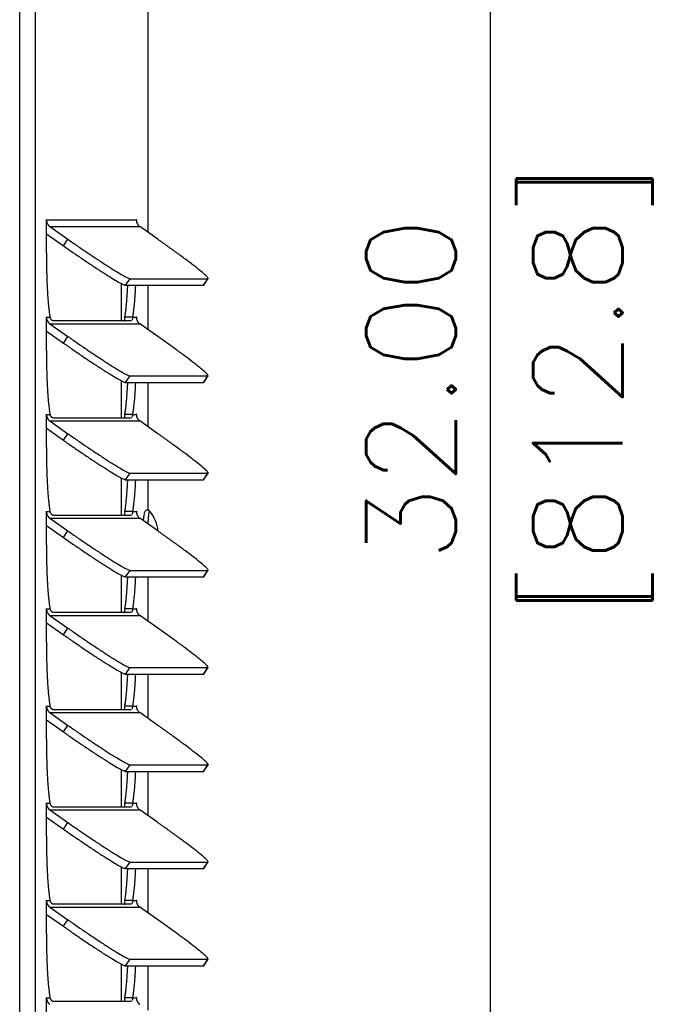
# Model space of a CAD drawing. Header units: inches. Extents: x -1 to 102, y 3 to 82.
# Tile 6 of 19: x 32.41 to 37.05, y 49.32 to 56.47. Entities that reach past the tile are written whole.
import ezdxf

# ---------------------------------------------------------------- set-up
doc = ezdxf.new("R2010")
doc.units = ezdxf.units.IN
doc.header["$LTSCALE"] = 12
doc.header["$MEASUREMENT"] = 0
doc.header["$PDSIZE"] = -1
doc.linetypes.add('SLD-Solid', pattern=[0])
doc.layers.add('DIMENSIONS', color=140, linetype='SLD-Solid', lineweight=25)
doc.layers.add('DIMENSIONS @ 1', color=140, linetype='SLD-Solid', lineweight=25)
doc.styles.add('ROMANS', font='romans.shx')
doc.dimstyles.new('FSTD1', dxfattribs={"dimtxt": 0.65, "dimasz": 0.7, "dimexe": 0.5, "dimexo": 0.5, "dimgap": 0.25, "dimtad": 1, "dimzin": 1, "dimdsep": 46, "dimtxsty": 'ROMANS', "dimcen": 0.5, "dimadec": 0, "dimazin": 0, "dimtfac": 1, "dimtmove": 0, "dimatfit": 3, "dimfxl": 0, "dimtolj": 1, "dimarcsym": 0})

# ---------------------------------------------------------------- blocks, each defined once
blk = doc.blocks.new('*D101')
at = {"layer": 'Defpoints', "color": 0}
for p in [(33.234, 69.7871), (33.3476, 37.7876), (35.832, 37.7876)]:
    blk.add_point(p, dxfattribs=at)
at = {"layer": 'DIMENSIONS', "color": 0, "lineweight": -2}
for p, q in [((33.734, 69.7871), (36.332, 69.7871)), ((35.832, 69.0871), (35.832, 38.4876)), ((33.8476, 37.7876), (36.332, 37.7876))]:
    blk.add_line(p, q, dxfattribs=at)
at = {"layer": 'DIMENSIONS', "color": 0}
for points in [[(35.7153, 69.0871), (35.9487, 69.0871), (35.832, 69.7871)], [(35.7153, 38.4876), (35.9487, 38.4876), (35.832, 37.7876)]]:
    blk.add_solid(points, dxfattribs=at)
at = {"layer": 'DIMENSIONS', "color": 0, "char_height": 0.65, "attachment_point": 5, "rotation": 90, "style": 'ROMANS'}
for s, insert in [('\\A1;[812.8]', (36.5772, 53.7874)), ('\\A1;32.00', (35.257, 53.7874))]:
    blk.add_mtext(s, dxfattribs=dict(at, insert=insert))

msp = doc.modelspace()

# ---------------------------------------------------------------- linework, layer by layer
for p, q in [((32.414, 37.7876), (32.414, 67.3432)), ((32.5295, 37.7876), (32.5295, 67.3432)), ((33.3476, 54.9267), (33.3476, 59.5243)), ((32.6081, 55.0176), (32.6087, 55.0176)), ((32.6081, 54.7766), (32.6081, 55.0176)), ((32.6087, 55.0176), (33.2613, 55.0176)), ((33.2613, 55.0176), (33.2618, 55.0176)), ((33.2618, 55.0176), (33.2618, 55.0098)), ((32.6081, 54.917), (32.7314, 54.8303)), ((32.6333, 54.9701), (32.7645, 54.8779)), ((32.6333, 54.9701), (33.2859, 54.9701)), ((33.4172, 54.8779), (33.2859, 54.9701)), ((32.7314, 54.8303), (32.7645, 54.8779)), ((33.1513, 54.5567), (33.1513, 54.2843)), ((33.183, 54.5436), (33.2161, 54.5911)), ((33.2161, 54.5911), (33.7816, 54.5911)), ((33.7485, 54.5436), (33.7816, 54.5911)), ((33.7505, 54.5443), (33.7837, 54.5918)), ((33.183, 54.5436), (33.7485, 54.5436)), ((33.3476, 54.2208), (33.3476, 54.5436)), ((32.6081, 54.3117), (32.6087, 54.3117)), ((32.6081, 54.0707), (32.6081, 54.3117)), ((32.6087, 54.3117), (32.6348, 54.3117)), ((32.6333, 54.2642), (32.7645, 54.172)), ((32.6333, 54.2642), (33.2859, 54.2642)), ((33.2246, 54.2843), (32.6591, 54.2843)), ((33.2351, 54.3117), (33.1773, 54.3117)), ((33.2351, 54.3117), (33.2613, 54.3117)), ((33.2613, 54.3117), (33.2618, 54.3117)), ((33.2618, 54.3117), (33.2618, 54.3039)), ((33.4172, 54.172), (33.2859, 54.2642)), ((32.6081, 54.2111), (32.7314, 54.1245)), ((32.7314, 54.1245), (32.7645, 54.172)), ((33.1513, 53.8508), (33.1513, 53.5784)), ((33.183, 53.8377), (33.2161, 53.8852)), ((33.183, 53.8377), (33.7485, 53.8377)), ((33.2161, 53.8852), (33.7816, 53.8852)), ((33.3476, 53.5149), (33.3476, 53.8377)), ((33.7485, 53.8377), (33.7816, 53.8852)), ((33.7505, 53.8384), (33.7837, 53.8859)), ((32.6081, 53.6058), (32.6087, 53.6058)), ((32.6081, 53.3648), (32.6081, 53.6058)), ((32.6087, 53.6058), (32.6348, 53.6058)), ((32.6333, 53.5583), (32.7645, 53.4661)), ((32.6333, 53.5583), (33.2859, 53.5583)), ((33.2246, 53.5784), (32.6591, 53.5784)), ((33.2351, 53.6058), (33.1773, 53.6058)), ((33.2351, 53.6058), (33.2613, 53.6058)), ((33.2613, 53.6058), (33.2618, 53.6058)), ((33.2618, 53.6058), (33.2618, 53.5981)), ((33.4172, 53.4661), (33.2859, 53.5583)), ((32.6081, 53.5052), (32.7314, 53.4186)), ((32.7314, 53.4186), (32.7645, 53.4661)), ((33.1513, 53.1449), (33.1513, 52.8726)), ((33.183, 53.1318), (33.2161, 53.1793)), ((33.183, 53.1318), (33.7485, 53.1318)), ((33.2161, 53.1793), (33.7816, 53.1793)), ((33.3476, 52.9108), (33.3476, 53.1318)), ((33.7485, 53.1318), (33.7816, 53.1793)), ((33.7505, 53.1325), (33.7837, 53.18)), ((32.6081, 52.9), (32.6087, 52.9)), ((32.6081, 52.659), (32.6081, 52.9)), ((32.6087, 52.9), (32.6348, 52.9)), ((32.6333, 52.8525), (32.7645, 52.7602)), ((32.6333, 52.8525), (33.2859, 52.8525)), ((33.2246, 52.8726), (32.6591, 52.8726)), ((33.2351, 52.9), (33.1773, 52.9)), ((33.2351, 52.9), (33.2613, 52.9)), ((33.2613, 52.9), (33.2618, 52.9)), ((33.2618, 52.9), (33.2618, 52.8922)), ((33.4172, 52.7602), (33.2859, 52.8525)), ((32.6081, 52.7993), (32.7314, 52.7127)), ((32.7314, 52.7127), (32.7645, 52.7602)), ((33.183, 52.4259), (33.2161, 52.4734)), ((33.2161, 52.4734), (33.7816, 52.4734)), ((33.7485, 52.4259), (33.7816, 52.4734)), ((33.7505, 52.4266), (33.7837, 52.4742)), ((33.1513, 52.439), (33.1513, 52.1667)), ((33.183, 52.4259), (33.7485, 52.4259)), ((33.3476, 52.1032), (33.3476, 52.4259)), ((32.6081, 52.1941), (32.6087, 52.1941)), ((32.6081, 51.9531), (32.6081, 52.1941)), ((32.6087, 52.1941), (32.6348, 52.1941)), ((33.2351, 52.1941), (33.1773, 52.1941)), ((33.2351, 52.1941), (33.2613, 52.1941)), ((33.2613, 52.1941), (33.2618, 52.1941)), ((33.2618, 52.1941), (33.2618, 52.1863)), ((32.6333, 52.1466), (32.7645, 52.0543)), ((32.6333, 52.1466), (33.2859, 52.1466)), ((33.2246, 52.1667), (32.6591, 52.1667)), ((33.4172, 52.0543), (33.2859, 52.1466)), ((32.6081, 52.0935), (32.7314, 52.0068)), ((32.7314, 52.0068), (32.7645, 52.0543)), ((33.183, 51.72), (33.2161, 51.7675)), ((33.2161, 51.7675), (33.7816, 51.7675)), ((33.7485, 51.72), (33.7816, 51.7675)), ((33.7505, 51.7208), (33.7837, 51.7683)), ((33.1513, 51.7332), (33.1513, 51.4608)), ((33.183, 51.72), (33.7485, 51.72)), ((33.3476, 51.3973), (33.3476, 51.72)), ((32.6081, 51.4882), (32.6087, 51.4882)), ((32.6081, 51.2472), (32.6081, 51.4882)), ((32.6087, 51.4882), (32.6348, 51.4882)), ((33.2351, 51.4882), (33.1773, 51.4882)), ((33.2351, 51.4882), (33.2613, 51.4882)), ((33.2613, 51.4882), (33.2618, 51.4882)), ((33.2618, 51.4882), (33.2618, 51.4804)), ((32.6333, 51.4407), (32.7645, 51.3484)), ((32.6333, 51.4407), (33.2859, 51.4407)), ((33.2246, 51.4608), (32.6591, 51.4608)), ((33.4172, 51.3484), (33.2859, 51.4407)), ((32.6081, 51.3876), (32.7314, 51.3009)), ((32.7314, 51.3009), (32.7645, 51.3484)), ((33.183, 51.0141), (33.2161, 51.0617)), ((33.2161, 51.0617), (33.7816, 51.0617)), ((33.7485, 51.0141), (33.7816, 51.0617)), ((33.7505, 51.0149), (33.7837, 51.0624)), ((33.1513, 51.0273), (33.1513, 50.7549)), ((33.183, 51.0141), (33.7485, 51.0141)), ((33.3476, 50.6914), (33.3476, 51.0141)), ((32.6081, 50.7823), (32.6087, 50.7823)), ((32.6081, 50.5413), (32.6081, 50.7823)), ((32.6087, 50.7823), (32.6348, 50.7823)), ((33.2351, 50.7823), (33.1773, 50.7823)), ((33.2351, 50.7823), (33.2613, 50.7823)), ((33.2613, 50.7823), (33.2618, 50.7823)), ((33.2618, 50.7823), (33.2618, 50.7745)), ((32.6333, 50.7348), (32.7645, 50.6426)), ((32.6333, 50.7348), (33.2859, 50.7348)), ((33.2246, 50.7549), (32.6591, 50.7549)), ((33.4172, 50.6426), (33.2859, 50.7348)), ((32.6081, 50.6817), (32.7314, 50.595)), ((32.7314, 50.595), (32.7645, 50.6426)), ((33.183, 50.3083), (33.2161, 50.3558)), ((33.2161, 50.3558), (33.7816, 50.3558)), ((33.7485, 50.3083), (33.7816, 50.3558)), ((33.7505, 50.309), (33.7837, 50.3565)), ((33.1513, 50.3214), (33.1513, 50.049)), ((33.183, 50.3083), (33.7485, 50.3083)), ((33.3476, 49.9855), (33.3476, 50.3083)), ((32.6081, 50.0764), (32.6087, 50.0764)), ((32.6081, 49.8354), (32.6081, 50.0764)), ((32.6087, 50.0764), (32.6348, 50.0764)), ((33.2246, 50.049), (32.6591, 50.049)), ((33.2351, 50.0764), (33.1773, 50.0764)), ((33.2351, 50.0764), (33.2613, 50.0764)), ((33.2613, 50.0764), (33.2618, 50.0764)), ((33.2618, 50.0764), (33.2618, 50.0686)), ((32.6081, 49.9758), (32.7314, 49.8892)), ((32.6333, 50.0289), (32.7645, 49.9367)), ((32.6333, 50.0289), (33.2859, 50.0289)), ((33.4172, 49.9367), (33.2859, 50.0289)), ((32.7314, 49.8892), (32.7645, 49.9367)), ((33.1513, 49.6155), (33.1513, 49.3431)), ((33.183, 49.6024), (33.2161, 49.6499)), ((33.2161, 49.6499), (33.7816, 49.6499)), ((33.7485, 49.6024), (33.7816, 49.6499)), ((33.7505, 49.6031), (33.7837, 49.6506)), ((33.183, 49.6024), (33.7485, 49.6024)), ((33.3476, 49.2797), (33.3476, 49.6024)), ((32.6081, 49.3706), (32.6087, 49.3706)), ((32.6081, 49.1296), (32.6081, 49.3706)), ((32.6087, 49.3706), (32.6348, 49.3706)), ((33.2246, 49.3431), (32.6591, 49.3431)), ((33.2351, 49.3706), (33.1773, 49.3706)), ((33.2351, 49.3706), (33.2613, 49.3706)), ((33.2613, 49.3706), (33.2618, 49.3706)), ((33.2618, 49.3706), (33.2618, 49.3628))]:
    msp.add_line(p, q)
msp.add_arc((33.1205, 52.7176), 0.3031, 7.56968, 37.71253)
for points, weights in [([(32.6087, 55.0176), (32.6087, 55.0206), (32.6084, 55.0206), (32.6081, 55.0206), (32.6081, 55.0176)], [1, 0.707106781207, 1, 0.707106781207, 1]), ([(33.2618, 55.0176), (33.2618, 55.0206), (33.2615, 55.0206), (33.2613, 55.0206), (33.2613, 55.0176)], [1, 0.707106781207, 1, 0.707106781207, 1]), ([(32.6087, 54.3117), (32.6087, 54.3147), (32.6084, 54.3147), (32.6081, 54.3147), (32.6081, 54.3117)], [1, 0.707106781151, 1, 0.707106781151, 1]), ([(33.2618, 54.3117), (33.2618, 54.3147), (33.2615, 54.3147), (33.2613, 54.3147), (33.2613, 54.3117)], [1, 0.707106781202, 1, 0.707106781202, 1]), ([(32.6087, 53.6058), (32.6087, 53.6088), (32.6084, 53.6088), (32.6081, 53.6088), (32.6081, 53.6058)], [1, 0.707106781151, 1, 0.707106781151, 1]), ([(33.2618, 53.6058), (33.2618, 53.6088), (33.2615, 53.6088), (33.2613, 53.6088), (33.2613, 53.6058)], [1, 0.707106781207, 1, 0.707106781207, 1]), ([(32.6087, 52.9), (32.6087, 52.903), (32.6084, 52.903), (32.6081, 52.903), (32.6081, 52.9)], [1, 0.707106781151, 1, 0.707106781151, 1]), ([(33.2618, 52.9), (33.2618, 52.903), (33.2615, 52.903), (33.2613, 52.903), (33.2613, 52.9)], [1, 0.707106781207, 1, 0.707106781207, 1]), ([(32.6087, 52.1941), (32.6087, 52.1971), (32.6084, 52.1971), (32.6081, 52.1971), (32.6081, 52.1941)], [1, 0.707106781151, 1, 0.707106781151, 1]), ([(33.2618, 52.1941), (33.2618, 52.1971), (33.2615, 52.1971), (33.2613, 52.1971), (33.2613, 52.1941)], [1, 0.707106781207, 1, 0.707106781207, 1]), ([(32.6087, 51.4882), (32.6087, 51.4912), (32.6084, 51.4912), (32.6081, 51.4912), (32.6081, 51.4882)], [1, 0.707106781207, 1, 0.707106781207, 1]), ([(33.2618, 51.4882), (33.2618, 51.4912), (33.2615, 51.4912), (33.2613, 51.4912), (33.2613, 51.4882)], [1, 0.707106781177, 1, 0.707106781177, 1]), ([(32.6087, 50.7823), (32.6087, 50.7853), (32.6084, 50.7853), (32.6081, 50.7853), (32.6081, 50.7823)], [1, 0.707106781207, 1, 0.707106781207, 1]), ([(33.2618, 50.7823), (33.2618, 50.7853), (33.2615, 50.7853), (33.2613, 50.7853), (33.2613, 50.7823)], [1, 0.707106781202, 1, 0.707106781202, 1]), ([(32.6087, 50.0764), (32.6087, 50.0794), (32.6084, 50.0794), (32.6081, 50.0794), (32.6081, 50.0764)], [1, 0.707106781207, 1, 0.707106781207, 1]), ([(33.2618, 50.0764), (33.2618, 50.0794), (33.2615, 50.0794), (33.2613, 50.0794), (33.2613, 50.0764)], [1, 0.707106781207, 1, 0.707106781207, 1]), ([(32.6087, 49.3706), (32.6087, 49.3736), (32.6084, 49.3736), (32.6081, 49.3736), (32.6081, 49.3706)], [1, 0.707106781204, 1, 0.707106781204, 1]), ([(33.2618, 49.3706), (33.2618, 49.3736), (33.2615, 49.3736), (33.2613, 49.3736), (33.2613, 49.3706)], [1, 0.707106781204, 1, 0.707106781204, 1])]:
    msp.add_rational_spline(points, weights, degree=2, knots=[0, 0, 0, 0.5, 0.5, 1, 1, 1])
for points, weights in [([(32.6087, 55.0176), (32.6087, 54.9874), (32.6333, 54.9701)], [1, 0.88701083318, 1]), ([(33.2613, 55.0176), (33.2613, 54.9874), (33.2859, 54.9701)], [1, 0.887010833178, 1]), ([(32.7645, 54.8779), (33.1725, 54.5911), (33.2161, 54.5911)], [1, 0.707106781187, 1]), ([(33.7816, 54.5911), (33.8252, 54.5911), (33.4172, 54.8779)], [1, 0.707106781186, 1]), ([(32.6081, 54.7766), (32.6081, 54.4433), (32.6348, 54.3117)], [1, 0.835123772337, 1]), ([(32.7314, 54.8303), (33.1394, 54.5436), (33.183, 54.5436)], [1, 0.707106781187, 1]), ([(33.1773, 54.3117), (33.1918, 54.3831), (33.1991, 54.5436)], [1, 0.941712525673, 1]), ([(33.2351, 54.3117), (33.2496, 54.3831), (33.2568, 54.5436)], [1, 0.941712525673, 1]), ([(33.7485, 54.5436), (33.75, 54.5436), (33.7505, 54.5443)], [1, 0.999360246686, 1]), ([(32.6087, 54.3117), (32.6087, 54.2815), (32.6333, 54.2642)], [1, 0.887010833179, 1]), ([(33.2613, 54.3117), (33.2613, 54.2815), (33.2859, 54.2642)], [1, 0.887010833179, 1]), ([(32.7314, 54.1245), (33.1394, 53.8377), (33.183, 53.8377)], [1, 0.707106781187, 1]), ([(32.7645, 54.172), (33.1725, 53.8852), (33.2161, 53.8852)], [1, 0.707106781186, 1]), ([(33.7816, 53.8852), (33.8252, 53.8852), (33.4172, 54.172)], [1, 0.707106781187, 1]), ([(32.6081, 54.0707), (32.6081, 53.7374), (32.6348, 53.6058)], [1, 0.835123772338, 1]), ([(33.1773, 53.6058), (33.1918, 53.6772), (33.1991, 53.8377)], [1, 0.941712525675, 1]), ([(33.2351, 53.6058), (33.2496, 53.6772), (33.2568, 53.8377)], [1, 0.941712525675, 1]), ([(33.7485, 53.8377), (33.75, 53.8377), (33.7505, 53.8384)], [1, 0.999360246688, 1]), ([(32.6087, 53.6058), (32.6087, 53.5757), (32.6333, 53.5583)], [1, 0.88701083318, 1]), ([(33.2613, 53.6058), (33.2613, 53.5757), (33.2859, 53.5583)], [1, 0.88701083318, 1]), ([(32.7314, 53.4186), (33.1394, 53.1318), (33.183, 53.1318)], [1, 0.707106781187, 1]), ([(32.7645, 53.4661), (33.1725, 53.1793), (33.2161, 53.1793)], [1, 0.707106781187, 1]), ([(33.7816, 53.1793), (33.8252, 53.1793), (33.4172, 53.4661)], [1, 0.707106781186, 1]), ([(32.6081, 53.3648), (32.6081, 53.0316), (32.6348, 52.9)], [1, 0.835123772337, 1]), ([(33.1773, 52.9), (33.1918, 52.9713), (33.1991, 53.1318)], [1, 0.941712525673, 1]), ([(33.2351, 52.9), (33.2496, 52.9713), (33.2568, 53.1318)], [1, 0.941712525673, 1]), ([(33.7485, 53.1318), (33.75, 53.1318), (33.7505, 53.1325)], [1, 0.999360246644, 1]), ([(33.3593, 52.9039), (33.3494, 52.9103), (33.3444, 52.8114)], [1, 0.852405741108, 1]), ([(33.3603, 52.903), (33.3598, 52.9036), (33.3593, 52.9039)], [1, 0.999605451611, 1]), ([(32.6087, 52.9), (32.6087, 52.8698), (32.6333, 52.8525)], [1, 0.887010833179, 1]), ([(33.2613, 52.9), (33.2613, 52.8698), (33.2859, 52.8525)], [1, 0.887010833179, 1]), ([(32.7645, 52.7602), (33.1725, 52.4734), (33.2161, 52.4734)], [1, 0.707106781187, 1]), ([(33.7816, 52.4734), (33.8252, 52.4734), (33.4172, 52.7602)], [1, 0.707106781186, 1]), ([(32.7314, 52.7127), (33.1394, 52.4259), (33.183, 52.4259)], [1, 0.707106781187, 1]), ([(32.6081, 52.659), (32.6081, 52.3257), (32.6348, 52.1941)], [1, 0.835123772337, 1]), ([(33.1773, 52.1941), (33.1918, 52.2655), (33.1991, 52.4259)], [1, 0.941712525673, 1]), ([(33.2351, 52.1941), (33.2496, 52.2655), (33.2568, 52.4259)], [1, 0.941712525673, 1]), ([(33.7485, 52.4259), (33.75, 52.4259), (33.7505, 52.4266)], [1, 0.999360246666, 1]), ([(32.6087, 52.1941), (32.6087, 52.1639), (32.6333, 52.1466)], [1, 0.887010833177, 1]), ([(33.2613, 52.1941), (33.2613, 52.1639), (33.2859, 52.1466)], [1, 0.887010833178, 1]), ([(32.7645, 52.0543), (33.1725, 51.7675), (33.2161, 51.7675)], [1, 0.707106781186, 1]), ([(33.7816, 51.7675), (33.8252, 51.7675), (33.4172, 52.0543)], [1, 0.707106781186, 1]), ([(32.7314, 52.0068), (33.1394, 51.72), (33.183, 51.72)], [1, 0.707106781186, 1]), ([(32.6081, 51.9531), (32.6081, 51.6198), (32.6348, 51.4882)], [1, 0.835123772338, 1]), ([(33.1773, 51.4882), (33.1918, 51.5596), (33.1991, 51.72)], [1, 0.941712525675, 1]), ([(33.2351, 51.4882), (33.2496, 51.5596), (33.2568, 51.72)], [1, 0.941712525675, 1]), ([(33.7485, 51.72), (33.75, 51.72), (33.7505, 51.7208)], [1, 0.999360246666, 1]), ([(32.6087, 51.4882), (32.6087, 51.458), (32.6333, 51.4407)], [1, 0.887010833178, 1]), ([(33.2613, 51.4882), (33.2613, 51.458), (33.2859, 51.4407)], [1, 0.887010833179, 1]), ([(32.7645, 51.3484), (33.1725, 51.0617), (33.2161, 51.0617)], [1, 0.707106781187, 1]), ([(33.7816, 51.0617), (33.8252, 51.0617), (33.4172, 51.3484)], [1, 0.707106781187, 1]), ([(32.7314, 51.3009), (33.1394, 51.0141), (33.183, 51.0141)], [1, 0.707106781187, 1]), ([(32.6081, 51.2472), (32.6081, 50.9139), (32.6348, 50.7823)], [1, 0.835123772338, 1]), ([(33.1773, 50.7823), (33.1918, 50.8537), (33.1991, 51.0141)], [1, 0.941712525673, 1]), ([(33.2351, 50.7823), (33.2496, 50.8537), (33.2568, 51.0141)], [1, 0.941712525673, 1]), ([(33.7485, 51.0141), (33.75, 51.0141), (33.7505, 51.0149)], [1, 0.999360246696, 1]), ([(32.6087, 50.7823), (32.6087, 50.7521), (32.6333, 50.7348)], [1, 0.887010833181, 1]), ([(33.2613, 50.7823), (33.2613, 50.7521), (33.2859, 50.7348)], [1, 0.887010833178, 1]), ([(32.7645, 50.6426), (33.1725, 50.3558), (33.2161, 50.3558)], [1, 0.707106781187, 1]), ([(33.7816, 50.3558), (33.8252, 50.3558), (33.4172, 50.6426)], [1, 0.707106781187, 1]), ([(32.7314, 50.595), (33.1394, 50.3083), (33.183, 50.3083)], [1, 0.707106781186, 1]), ([(32.6081, 50.5413), (32.6081, 50.208), (32.6348, 50.0764)], [1, 0.835123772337, 1]), ([(33.1773, 50.0764), (33.1918, 50.1478), (33.1991, 50.3083)], [1, 0.941712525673, 1]), ([(33.2351, 50.0764), (33.2496, 50.1478), (33.2568, 50.3083)], [1, 0.941712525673, 1]), ([(33.7485, 50.3083), (33.75, 50.3083), (33.7505, 50.309)], [1, 0.999360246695, 1]), ([(32.6087, 50.0764), (32.6087, 50.0462), (32.6333, 50.0289)], [1, 0.887010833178, 1]), ([(33.2613, 50.0764), (33.2613, 50.0462), (33.2859, 50.0289)], [1, 0.887010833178, 1]), ([(32.7645, 49.9367), (33.1725, 49.6499), (33.2161, 49.6499)], [1, 0.707106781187, 1]), ([(33.7816, 49.6499), (33.8252, 49.6499), (33.4172, 49.9367)], [1, 0.707106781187, 1]), ([(32.6081, 49.8354), (32.6081, 49.5022), (32.6348, 49.3706)], [1, 0.835123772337, 1]), ([(32.7314, 49.8892), (33.1394, 49.6024), (33.183, 49.6024)], [1, 0.707106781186, 1]), ([(33.1773, 49.3706), (33.1918, 49.4419), (33.1991, 49.6024)], [1, 0.941712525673, 1]), ([(33.2351, 49.3706), (33.2496, 49.4419), (33.2568, 49.6024)], [1, 0.941712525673, 1]), ([(33.7485, 49.6024), (33.75, 49.6024), (33.7505, 49.6031)], [1, 0.999360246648, 1]), ([(32.6087, 49.3706), (32.6087, 49.3404), (32.6333, 49.323)], [1, 0.887010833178, 1]), ([(33.2613, 49.3706), (33.2613, 49.3404), (33.2859, 49.323)], [1, 0.887010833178, 1])]:
    msp.add_rational_spline(points, weights, degree=2)
for points, knots in [([(32.6591, 54.2843), (32.6586, 54.2843), (32.6575, 54.2844), (32.6558, 54.285), (32.6538, 54.2859), (32.6517, 54.2871), (32.6495, 54.2888), (32.6468, 54.2911), (32.6437, 54.2945), (32.6403, 54.2993), (32.6371, 54.3049), (32.6356, 54.3095), (32.6348, 54.3117)], [0, 0, 0, 0, 0.084504, 0.168959, 0.253313, 0.337518, 0.421525, 0.505283, 0.630349, 0.754591, 0.877857, 1, 1, 1, 1]), ([(33.1773, 54.3117), (33.176, 54.3023), (33.1757, 54.2941), (33.1758, 54.285), (33.1758, 54.283), (33.1759, 54.2811)], [0, 0, 0, 0, 0.25, 0.25, 0.3263492, 0.3263492, 0.3263492, 0.3263492]), ([(33.2268, 54.2848), (33.2267, 54.2848), (33.2261, 54.2845), (33.2253, 54.2844), (33.2246, 54.2843)], [0.8576445, 0.8576445, 0.8576445, 0.8576445, 0.8732639, 1, 1, 1, 1]), ([(33.2351, 54.3117), (33.2347, 54.3104), (33.234, 54.3078), (33.2332, 54.3042), (33.2325, 54.3009), (33.2319, 54.2979), (33.2314, 54.2952), (33.231, 54.2929), (33.2306, 54.2915), (33.2305, 54.2909)], [0, 0, 0, 0, 0.0696543, 0.1396947, 0.2100946, 0.2808272, 0.3518643, 0.4231772, 0.4947368, 0.4947368, 0.4947368, 0.4947368]), ([(32.6591, 53.5784), (32.6586, 53.5785), (32.6575, 53.5785), (32.6558, 53.5791), (32.6538, 53.58), (32.6517, 53.5812), (32.6495, 53.5829), (32.6468, 53.5852), (32.6437, 53.5886), (32.6403, 53.5934), (32.6371, 53.599), (32.6356, 53.6036), (32.6348, 53.6058)], [0, 0, 0, 0, 0.084504, 0.168959, 0.253313, 0.337518, 0.421525, 0.505283, 0.630349, 0.754591, 0.877857, 1, 1, 1, 1]), ([(33.1773, 53.6058), (33.176, 53.5965), (33.1757, 53.5882), (33.1758, 53.5791), (33.1758, 53.5771), (33.1759, 53.5752)], [0, 0, 0, 0, 0.25, 0.25, 0.3263492, 0.3263492, 0.3263492, 0.3263492]), ([(33.2268, 53.5789), (33.2267, 53.5789), (33.2261, 53.5786), (33.2253, 53.5785), (33.2246, 53.5784)], [0.8576445, 0.8576445, 0.8576445, 0.8576445, 0.8732639, 1, 1, 1, 1]), ([(33.2351, 53.6058), (33.2347, 53.6045), (33.234, 53.6019), (33.2332, 53.5983), (33.2325, 53.595), (33.2319, 53.592), (33.2314, 53.5894), (33.231, 53.587), (33.2306, 53.5856), (33.2305, 53.585)], [0, 0, 0, 0, 0.0696543, 0.1396947, 0.2100946, 0.2808272, 0.3518643, 0.4231772, 0.4947368, 0.4947368, 0.4947368, 0.4947368]), ([(33.354, 52.9081), (33.3524, 52.9093), (33.3487, 52.9117), (33.3394, 52.9124), (33.331, 52.909), (33.3254, 52.9037), (33.3216, 52.8976), (33.3185, 52.8888), (33.3155, 52.874), (33.313, 52.8538), (33.3118, 52.8395), (33.3115, 52.8353)], [0, 0, 0, 0, 0.0251432, 0.0645254, 0.1023509, 0.1367197, 0.177435, 0.2490035, 0.383927, 0.5216081, 0.5776711, 0.5776711, 0.5776711, 0.5776711]), ([(32.6591, 52.8726), (32.6586, 52.8726), (32.6575, 52.8727), (32.6558, 52.8732), (32.6538, 52.8741), (32.6517, 52.8754), (32.6495, 52.877), (32.6468, 52.8794), (32.6437, 52.8827), (32.6403, 52.8875), (32.6371, 52.8931), (32.6356, 52.8977), (32.6348, 52.9)], [0, 0, 0, 0, 0.084504, 0.168959, 0.253313, 0.337518, 0.421525, 0.505283, 0.630349, 0.754591, 0.877857, 1, 1, 1, 1]), ([(33.1773, 52.9), (33.176, 52.8906), (33.1757, 52.8823), (33.1758, 52.8732), (33.1758, 52.8712), (33.1759, 52.8693)], [0, 0, 0, 0, 0.25, 0.25, 0.3263492, 0.3263492, 0.3263492, 0.3263492]), ([(33.2268, 52.873), (33.2267, 52.873), (33.2261, 52.8727), (33.2253, 52.8726), (33.2246, 52.8726)], [0.8576445, 0.8576445, 0.8576445, 0.8576445, 0.8732639, 1, 1, 1, 1]), ([(33.2351, 52.9), (33.2347, 52.8986), (33.234, 52.896), (33.2332, 52.8924), (33.2325, 52.8891), (33.2319, 52.8862), (33.2314, 52.8835), (33.231, 52.8811), (33.2306, 52.8797), (33.2305, 52.8791)], [0, 0, 0, 0, 0.0696543, 0.1396947, 0.2100946, 0.2808272, 0.3518643, 0.4231772, 0.4947368, 0.4947368, 0.4947368, 0.4947368]), ([(32.6591, 52.1667), (32.6586, 52.1667), (32.6575, 52.1668), (32.6558, 52.1673), (32.6538, 52.1682), (32.6517, 52.1695), (32.6495, 52.1711), (32.6468, 52.1735), (32.6437, 52.1769), (32.6403, 52.1816), (32.6371, 52.1873), (32.6356, 52.1918), (32.6348, 52.1941)], [0, 0, 0, 0, 0.084504, 0.168959, 0.253313, 0.337518, 0.421525, 0.505283, 0.630349, 0.754591, 0.877857, 1, 1, 1, 1]), ([(33.1773, 52.1941), (33.176, 52.1847), (33.1757, 52.1764), (33.1758, 52.1674), (33.1758, 52.1653), (33.1759, 52.1635)], [0, 0, 0, 0, 0.25, 0.25, 0.3263492, 0.3263492, 0.3263492, 0.3263492]), ([(33.2351, 52.1941), (33.2347, 52.1928), (33.234, 52.1901), (33.2332, 52.1865), (33.2325, 52.1833), (33.2319, 52.1803), (33.2314, 52.1776), (33.231, 52.1752), (33.2306, 52.1739), (33.2305, 52.1732)], [0, 0, 0, 0, 0.0696543, 0.1396947, 0.2100946, 0.2808272, 0.3518643, 0.4231772, 0.4947368, 0.4947368, 0.4947368, 0.4947368]), ([(33.2268, 52.1672), (33.2267, 52.1671), (33.2261, 52.1668), (33.2253, 52.1667), (33.2246, 52.1667)], [0.8576445, 0.8576445, 0.8576445, 0.8576445, 0.8732639, 1, 1, 1, 1]), ([(32.6591, 51.4608), (32.6586, 51.4608), (32.6575, 51.4609), (32.6558, 51.4614), (32.6538, 51.4623), (32.6517, 51.4636), (32.6495, 51.4652), (32.6468, 51.4676), (32.6437, 51.471), (32.6403, 51.4757), (32.6371, 51.4814), (32.6356, 51.4859), (32.6348, 51.4882)], [0, 0, 0, 0, 0.084504, 0.168959, 0.253313, 0.337518, 0.421525, 0.505283, 0.630349, 0.754591, 0.877857, 1, 1, 1, 1]), ([(33.1773, 51.4882), (33.176, 51.4788), (33.1757, 51.4706), (33.1758, 51.4615), (33.1758, 51.4595), (33.1759, 51.4576)], [0, 0, 0, 0, 0.25, 0.25, 0.3263492, 0.3263492, 0.3263492, 0.3263492]), ([(33.2351, 51.4882), (33.2347, 51.4869), (33.234, 51.4842), (33.2332, 51.4807), (33.2325, 51.4774), (33.2319, 51.4744), (33.2314, 51.4717), (33.231, 51.4693), (33.2306, 51.468), (33.2305, 51.4673)], [0, 0, 0, 0, 0.0696543, 0.1396947, 0.2100946, 0.2808272, 0.3518643, 0.4231772, 0.4947368, 0.4947368, 0.4947368, 0.4947368]), ([(33.2268, 51.4613), (33.2267, 51.4612), (33.2261, 51.4609), (33.2253, 51.4609), (33.2246, 51.4608)], [0.8576445, 0.8576445, 0.8576445, 0.8576445, 0.8732639, 1, 1, 1, 1]), ([(32.6591, 50.7549), (32.6586, 50.7549), (32.6575, 50.755), (32.6558, 50.7556), (32.6538, 50.7564), (32.6517, 50.7577), (32.6495, 50.7594), (32.6468, 50.7617), (32.6437, 50.7651), (32.6403, 50.7698), (32.6371, 50.7755), (32.6356, 50.78), (32.6348, 50.7823)], [0, 0, 0, 0, 0.084504, 0.168959, 0.253313, 0.337518, 0.421525, 0.505283, 0.630349, 0.754591, 0.877857, 1, 1, 1, 1]), ([(33.1773, 50.7823), (33.176, 50.7729), (33.1757, 50.7647), (33.1758, 50.7556), (33.1758, 50.7536), (33.1759, 50.7517)], [0, 0, 0, 0, 0.25, 0.25, 0.3263492, 0.3263492, 0.3263492, 0.3263492]), ([(33.2351, 50.7823), (33.2347, 50.781), (33.234, 50.7784), (33.2332, 50.7748), (33.2325, 50.7715), (33.2319, 50.7685), (33.2314, 50.7658), (33.231, 50.7635), (33.2306, 50.7621), (33.2305, 50.7615)], [0, 0, 0, 0, 0.0696543, 0.1396947, 0.2100946, 0.2808272, 0.3518643, 0.4231772, 0.4947368, 0.4947368, 0.4947368, 0.4947368]), ([(33.2268, 50.7554), (33.2267, 50.7554), (33.2261, 50.7551), (33.2253, 50.755), (33.2246, 50.7549)], [0.8576445, 0.8576445, 0.8576445, 0.8576445, 0.8732639, 1, 1, 1, 1]), ([(32.6591, 50.049), (32.6586, 50.0491), (32.6575, 50.0491), (32.6558, 50.0497), (32.6538, 50.0506), (32.6517, 50.0518), (32.6495, 50.0535), (32.6468, 50.0558), (32.6437, 50.0592), (32.6403, 50.064), (32.6371, 50.0696), (32.6356, 50.0742), (32.6348, 50.0764)], [0, 0, 0, 0, 0.084504, 0.168959, 0.253313, 0.337518, 0.421525, 0.505283, 0.630349, 0.754591, 0.877857, 1, 1, 1, 1]), ([(33.1773, 50.0764), (33.176, 50.067), (33.1757, 50.0588), (33.1758, 50.0497), (33.1758, 50.0477), (33.1759, 50.0458)], [0, 0, 0, 0, 0.25, 0.25, 0.3263492, 0.3263492, 0.3263492, 0.3263492]), ([(33.2268, 50.0495), (33.2267, 50.0495), (33.2261, 50.0492), (33.2253, 50.0491), (33.2246, 50.049)], [0.8576445, 0.8576445, 0.8576445, 0.8576445, 0.8732639, 1, 1, 1, 1]), ([(33.2351, 50.0764), (33.2347, 50.0751), (33.234, 50.0725), (33.2332, 50.0689), (33.2325, 50.0656), (33.2319, 50.0626), (33.2314, 50.0599), (33.231, 50.0576), (33.2306, 50.0562), (33.2305, 50.0556)], [0, 0, 0, 0, 0.0696543, 0.1396947, 0.2100946, 0.2808272, 0.3518643, 0.4231772, 0.4947368, 0.4947368, 0.4947368, 0.4947368]), ([(32.6591, 49.3431), (32.6586, 49.3432), (32.6575, 49.3432), (32.6558, 49.3438), (32.6538, 49.3447), (32.6517, 49.3459), (32.6495, 49.3476), (32.6468, 49.35), (32.6437, 49.3533), (32.6403, 49.3581), (32.6371, 49.3637), (32.6356, 49.3683), (32.6348, 49.3706)], [0, 0, 0, 0, 0.084504, 0.168959, 0.253313, 0.337518, 0.421525, 0.505283, 0.630349, 0.754591, 0.877857, 1, 1, 1, 1]), ([(33.1773, 49.3706), (33.176, 49.3612), (33.1757, 49.3529), (33.1758, 49.3438), (33.1758, 49.3418), (33.1759, 49.3399)], [0, 0, 0, 0, 0.25, 0.25, 0.3263492, 0.3263492, 0.3263492, 0.3263492]), ([(33.2268, 49.3436), (33.2267, 49.3436), (33.2261, 49.3433), (33.2253, 49.3432), (33.2246, 49.3431)], [0.8576445, 0.8576445, 0.8576445, 0.8576445, 0.8732639, 1, 1, 1, 1]), ([(33.2351, 49.3706), (33.2347, 49.3692), (33.234, 49.3666), (33.2332, 49.363), (33.2325, 49.3597), (33.2319, 49.3567), (33.2314, 49.3541), (33.231, 49.3517), (33.2306, 49.3503), (33.2305, 49.3497)], [0, 0, 0, 0, 0.0696543, 0.1396947, 0.2100946, 0.2808272, 0.3518643, 0.4231772, 0.4947368, 0.4947368, 0.4947368, 0.4947368])]:
    msp.add_open_spline(points, degree=3, knots=knots)

# ---------------------------------------------------------------- dimensions: what is measured, and where the dimension line sits
at = {"layer": 'DIMENSIONS @ 1'}
dim = msp.add_linear_dim(base=(35.832, 37.7876), p1=(33.234, 69.7871), p2=(33.3476, 37.7876), angle=90, dimstyle='FSTD1', override={"dimscale": 1, "dimpost": '\\X', "dimtix": 0, "dimtofl": 1, "dimtmove": 0, "dimatfit": 3}, dxfattribs=at)
dim.commit()
dim.dimension.update_dxf_attribs({"geometry": '*D101', "text_midpoint": (35.832, 53.7874)})

doc.saveas('drawing.dxf')
